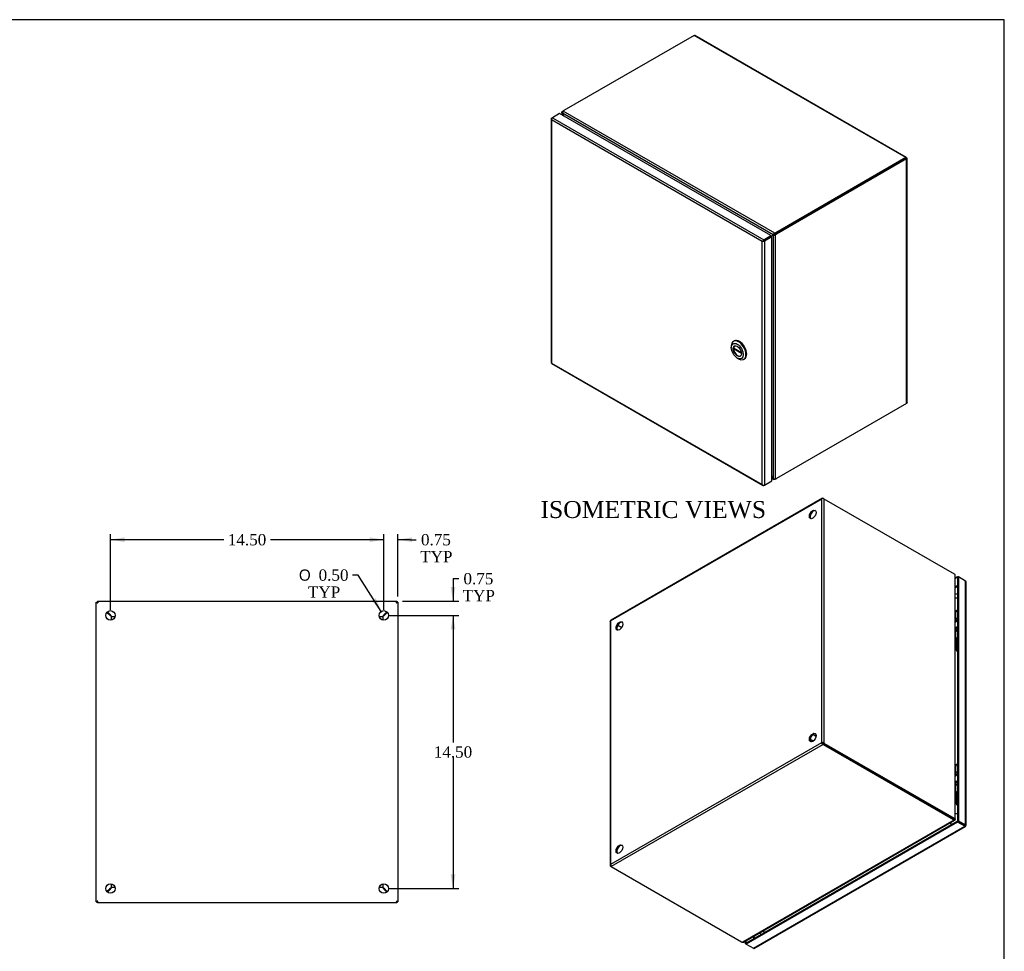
# Model space of a CAD drawing. Header units: inches. Extents: x 0 to 120, y -1 to 80.
# Tile 7 of 7: x 68 to 120, y 30 to 80. Entities that reach past the tile are written whole.
import ezdxf
from ezdxf.enums import TextEntityAlignment as Align

# ---------------------------------------------------------------- set-up
doc = ezdxf.new("R2010")
doc.units = ezdxf.units.IN
doc.header["$MEASUREMENT"] = 0
for name, color, linetype in [('CAP02342', 7, 'Continuous'), ('COM52798', 7, 'Continuous'), ('COM54625', 7, 'Continuous'), ('COM70219', 7, 'Continuous'), ('Default', 7, 'Continuous'), ('HNG14573-1', 7, 'Continuous'), ('HNG14573-2', 7, 'Continuous'), ('LOK10000', 7, 'Continuous'), ('PIN17645', 7, 'Continuous'), ('STD26098', 7, 'Continuous')]:
    doc.layers.add(name, color=color, linetype=linetype)
doc.styles.add('SEACAD_Solid_Edge_ANSI1_Symbols', font='txt')
doc.styles.add('SEACAD_Times_New_Roman', font='times.ttf')
doc.dimstyles.new('HAMMOND_(STH_-_120x80)', dxfattribs={"dimtxt": 0.6, "dimasz": 0.75, "dimexe": 0.3, "dimexo": 0.3, "dimgap": 0.15, "dimtad": 0, "dimtih": 1, "dimtoh": 1, "dimzin": 0, "dimdsep": 46, "dimtxsty": 'SEACAD_Times_New_Roman', "dimblk1": '_SE_FILLED', "dimblk2": '_SE_FILLED', "dimsah": 1, "dimcen": 0.3, "dimadec": 0, "dimazin": 0, "dimtfac": 0.8, "dimtofl": 0, "dimtmove": 0, "dimatfit": 3, "dimfxl": 1, "dimtolj": 1, "dimtzin": 0, "dimarcsym": 0})

# ---------------------------------------------------------------- blocks, each defined once
blk = doc.blocks.new('SE4')
at = {"layer": 'COM52798', "color": 7, "linetype": 'Continuous'}
for p, q in [((71.649, 48.714), (71.649, 48.705)), ((71.649, 48.705), (71.656, 48.705)), ((87.512, 48.705), (87.504, 48.705)), ((71.649, 32.85), (71.666, 32.867)), ((71.658, 32.858), (71.649, 32.85)), ((71.656, 32.85), (71.649, 32.85)), ((71.649, 32.842), (71.649, 32.85)), ((87.504, 32.857), (87.504, 32.85)), ((87.513, 32.85), (87.504, 32.85))]:
    blk.add_line(p, q, dxfattribs=at)
at = {"layer": 'COM54625', "color": 7, "linetype": 'Continuous'}
for p, q in [((71.579, 48.721), (71.636, 48.721)), ((71.579, 32.835), (71.579, 48.721)), ((71.636, 48.778), (87.522, 48.778)), ((71.636, 48.778), (71.636, 48.721)), ((87.522, 48.778), (87.522, 48.721)), ((87.579, 48.721), (87.522, 48.721)), ((87.579, 48.721), (87.579, 32.835)), ((72.385, 47.962), (72.383, 47.966)), ((72.384, 47.961), (72.385, 47.961)), ((72.385, 47.961), (72.385, 47.962)), ((72.385, 47.784), (72.385, 47.961)), ((72.391, 47.974), (72.395, 47.972)), ((72.395, 47.972), (72.396, 47.972)), ((72.396, 47.972), (72.396, 47.973)), ((72.396, 47.972), (72.573, 47.972)), ((86.585, 47.972), (86.762, 47.972)), ((86.762, 47.973), (86.762, 47.972)), ((86.762, 47.972), (86.763, 47.972)), ((86.763, 47.972), (86.767, 47.974)), ((86.775, 47.966), (86.773, 47.962)), ((86.773, 47.962), (86.773, 47.961)), ((86.773, 47.961), (86.773, 47.784)), ((86.773, 47.961), (86.774, 47.961)), ((72.383, 33.59), (72.385, 33.594)), ((72.385, 33.595), (72.384, 33.595)), ((72.385, 33.595), (72.385, 33.772)), ((72.385, 33.594), (72.385, 33.595)), ((72.395, 33.584), (72.391, 33.582)), ((72.396, 33.584), (72.395, 33.584)), ((72.396, 33.583), (72.396, 33.584)), ((72.573, 33.584), (72.396, 33.584)), ((86.762, 33.584), (86.585, 33.584)), ((86.763, 33.584), (86.762, 33.584)), ((86.762, 33.584), (86.762, 33.583)), ((86.767, 33.582), (86.763, 33.584)), ((86.773, 33.772), (86.773, 33.595)), ((86.773, 33.595), (86.773, 33.594)), ((86.774, 33.595), (86.773, 33.595)), ((86.773, 33.594), (86.775, 33.59)), ((71.579, 32.835), (71.636, 32.835)), ((71.636, 32.778), (71.636, 32.835)), ((87.522, 32.778), (71.636, 32.778)), ((87.579, 32.835), (87.522, 32.835)), ((87.522, 32.778), (87.522, 32.835))]:
    blk.add_line(p, q, dxfattribs=at)
for centre in [(72.329, 48.028), (86.829, 48.028), (72.329, 33.528), (86.829, 33.528)]:
    blk.add_circle(centre, 0.25, dxfattribs=at)
for centre, start, end in [((85.667, 61.531), 224.5995, 225.2835), ((58.828, 34.688), 44.7235, 45.4075), ((100.33, 34.688), 134.5925, 135.2765), ((73.491, 61.531), 314.7165, 315.4005), ((85.667, 20.025), 134.7165, 135.4005), ((58.828, 46.868), 314.5925, 315.2765), ((100.33, 46.868), 224.7235, 225.4075), ((73.491, 20.025), 44.5995, 45.2835)]:
    blk.add_arc(centre, 19, start, end, dxfattribs=at)
for points, knots in [([(71.579, 48.721), (71.579, 48.718), (71.581, 48.716), (71.59, 48.711), (71.596, 48.709), (71.612, 48.704), (71.622, 48.701), (71.642, 48.697), (71.654, 48.694), (71.665, 48.692)], [0, 0, 0, 0, 0.25, 0.25, 0.5, 0.5, 0.75, 0.75, 1, 1, 1, 1]), ([(71.636, 48.778), (71.639, 48.778), (71.641, 48.776), (71.646, 48.767), (71.648, 48.761), (71.653, 48.745), (71.655, 48.735), (71.66, 48.714), (71.663, 48.703), (71.665, 48.692)], [0, 0, 0, 0, 0.25, 0.25, 0.5, 0.5, 0.75, 0.75, 1, 1, 1, 1]), ([(71.636, 48.721), (71.639, 48.721), (71.641, 48.72), (71.646, 48.717), (71.648, 48.715), (71.653, 48.71), (71.655, 48.706), (71.66, 48.699), (71.663, 48.696), (71.665, 48.692)], [0, 0, 0, 0, 0.25, 0.25, 0.5, 0.5, 0.75, 0.75, 1, 1, 1, 1]), ([(71.636, 48.721), (71.636, 48.716), (71.639, 48.711), (71.65, 48.701), (71.657, 48.697), (71.665, 48.692)], [0, 0, 0, 0, 0.5, 0.5, 1, 1, 1, 1]), ([(87.493, 48.692), (87.495, 48.703), (87.498, 48.714), (87.503, 48.735), (87.505, 48.745), (87.51, 48.761), (87.512, 48.767), (87.517, 48.776), (87.519, 48.778), (87.522, 48.778)], [0, 0, 0, 0, 0.25, 0.25, 0.5, 0.5, 0.75, 0.75, 1, 1, 1, 1]), ([(87.522, 48.721), (87.522, 48.718), (87.521, 48.716), (87.518, 48.711), (87.516, 48.709), (87.511, 48.704), (87.508, 48.701), (87.501, 48.697), (87.497, 48.694), (87.493, 48.692)], [0, 0, 0, 0, 0.25, 0.25, 0.5, 0.5, 0.75, 0.75, 1, 1, 1, 1]), ([(87.579, 48.721), (87.579, 48.718), (87.577, 48.716), (87.568, 48.711), (87.562, 48.709), (87.546, 48.704), (87.536, 48.701), (87.516, 48.697), (87.504, 48.694), (87.493, 48.692)], [0, 0, 0, 0, 0.25, 0.25, 0.5, 0.5, 0.75, 0.75, 1, 1, 1, 1]), ([(87.493, 48.692), (87.495, 48.696), (87.498, 48.699), (87.503, 48.706), (87.505, 48.71), (87.51, 48.715), (87.512, 48.717), (87.517, 48.72), (87.519, 48.721), (87.522, 48.721)], [0, 0, 0, 0, 0.25, 0.25, 0.5, 0.5, 0.75, 0.75, 1, 1, 1, 1]), ([(72.396, 47.973), (72.39, 47.975), (72.385, 47.978), (72.373, 47.988), (72.367, 47.995), (72.356, 48.01), (72.35, 48.019), (72.339, 48.038), (72.333, 48.048), (72.327, 48.058)], [0, 0, 0, 0, 0.25, 0.25, 0.5, 0.5, 0.75, 0.75, 1, 1, 1, 1]), ([(86.831, 48.058), (86.825, 48.048), (86.819, 48.038), (86.808, 48.019), (86.802, 48.01), (86.791, 47.995), (86.785, 47.988), (86.773, 47.978), (86.768, 47.975), (86.762, 47.973)], [0, 0, 0, 0, 0.25, 0.25, 0.5, 0.5, 0.75, 0.75, 1, 1, 1, 1]), ([(72.299, 48.03), (72.309, 48.024), (72.319, 48.018), (72.338, 48.007), (72.347, 48.001), (72.362, 47.989), (72.369, 47.984), (72.379, 47.972), (72.382, 47.966), (72.384, 47.961)], [0, 0, 0, 0, 0.25, 0.25, 0.5, 0.5, 0.75, 0.75, 1, 1, 1, 1]), ([(86.774, 47.961), (86.776, 47.966), (86.779, 47.972), (86.789, 47.984), (86.796, 47.989), (86.811, 48.001), (86.82, 48.007), (86.839, 48.018), (86.849, 48.024), (86.859, 48.03)], [0, 0, 0, 0, 0.25, 0.25, 0.5, 0.5, 0.75, 0.75, 1, 1, 1, 1]), ([(72.384, 33.595), (72.382, 33.589), (72.379, 33.584), (72.369, 33.572), (72.362, 33.566), (72.347, 33.555), (72.338, 33.549), (72.319, 33.538), (72.309, 33.532), (72.299, 33.526)], [0, 0, 0, 0, 0.25, 0.25, 0.5, 0.5, 0.75, 0.75, 1, 1, 1, 1]), ([(72.327, 33.498), (72.333, 33.508), (72.339, 33.518), (72.35, 33.537), (72.356, 33.546), (72.367, 33.561), (72.373, 33.568), (72.385, 33.578), (72.39, 33.581), (72.396, 33.583)], [0, 0, 0, 0, 0.25, 0.25, 0.5, 0.5, 0.75, 0.75, 1, 1, 1, 1]), ([(86.762, 33.583), (86.768, 33.581), (86.773, 33.578), (86.785, 33.568), (86.791, 33.561), (86.802, 33.546), (86.808, 33.537), (86.819, 33.518), (86.825, 33.508), (86.831, 33.498)], [0, 0, 0, 0, 0.25, 0.25, 0.5, 0.5, 0.75, 0.75, 1, 1, 1, 1]), ([(86.859, 33.526), (86.849, 33.532), (86.839, 33.538), (86.82, 33.549), (86.811, 33.555), (86.796, 33.566), (86.789, 33.572), (86.779, 33.584), (86.776, 33.589), (86.774, 33.595)], [0, 0, 0, 0, 0.25, 0.25, 0.5, 0.5, 0.75, 0.75, 1, 1, 1, 1]), ([(71.665, 32.864), (71.654, 32.861), (71.642, 32.859), (71.622, 32.854), (71.612, 32.852), (71.596, 32.847), (71.59, 32.845), (71.581, 32.84), (71.579, 32.837), (71.579, 32.835)], [0, 0, 0, 0, 0.25, 0.25, 0.5, 0.5, 0.75, 0.75, 1, 1, 1, 1]), ([(71.636, 32.778), (71.639, 32.778), (71.641, 32.78), (71.646, 32.789), (71.648, 32.795), (71.653, 32.811), (71.655, 32.821), (71.66, 32.841), (71.663, 32.853), (71.665, 32.864)], [0, 0, 0, 0, 0.25, 0.25, 0.5, 0.5, 0.75, 0.75, 1, 1, 1, 1]), ([(71.636, 32.835), (71.641, 32.835), (71.646, 32.838), (71.655, 32.849), (71.66, 32.856), (71.665, 32.864)], [0, 0, 0, 0, 0.5, 0.5, 1, 1, 1, 1]), ([(71.665, 32.864), (71.657, 32.859), (71.65, 32.854), (71.639, 32.845), (71.636, 32.84), (71.636, 32.835)], [0, 0, 0, 0, 0.5, 0.5, 1, 1, 1, 1]), ([(87.493, 32.864), (87.497, 32.861), (87.501, 32.859), (87.508, 32.854), (87.511, 32.852), (87.516, 32.847), (87.518, 32.845), (87.521, 32.84), (87.522, 32.837), (87.522, 32.835)], [0, 0, 0, 0, 0.25, 0.25, 0.5, 0.5, 0.75, 0.75, 1, 1, 1, 1]), ([(87.493, 32.864), (87.504, 32.861), (87.516, 32.859), (87.536, 32.854), (87.546, 32.852), (87.562, 32.847), (87.568, 32.845), (87.577, 32.84), (87.579, 32.837), (87.579, 32.835)], [0, 0, 0, 0, 0.25, 0.25, 0.5, 0.5, 0.75, 0.75, 1, 1, 1, 1]), ([(87.493, 32.864), (87.495, 32.853), (87.498, 32.841), (87.503, 32.821), (87.505, 32.811), (87.51, 32.795), (87.512, 32.789), (87.517, 32.78), (87.519, 32.778), (87.522, 32.778)], [0, 0, 0, 0, 0.25, 0.25, 0.5, 0.5, 0.75, 0.75, 1, 1, 1, 1]), ([(87.493, 32.864), (87.498, 32.856), (87.503, 32.849), (87.512, 32.838), (87.517, 32.835), (87.522, 32.835)], [0, 0, 0, 0, 0.5, 0.5, 1, 1, 1, 1])]:
    blk.add_open_spline(points, degree=3, knots=knots, dxfattribs=at)
at = {"layer": 'COM70219', "color": 7, "linetype": 'Continuous'}
for centre, start, end in [((72.568, 47.789), 132.6882, 137.3151), ((86.59, 47.789), 42.6849, 47.3118), ((72.568, 33.767), 222.6849, 227.3118), ((86.59, 33.767), 312.6882, 317.3151)]:
    blk.add_arc(centre, 0.5, start, end, dxfattribs=at)
blk = doc.blocks.new('SE6')
at = {"layer": 'COM52798', "color": 7, "linetype": 'Continuous'}
for p, q in [((95.706, 74.374), (95.706, 61.429)), ((95.721, 74.366), (95.708, 74.364)), ((95.731, 74.409), (95.772, 74.432)), ((95.731, 74.315), (95.731, 74.316)), ((95.731, 74.316), (95.731, 74.315)), ((106.901, 67.866), (95.731, 74.315)), ((95.731, 74.315), (95.731, 61.417)), ((95.731, 74.315), (95.731, 74.315)), ((95.731, 74.315), (95.731, 74.315)), ((95.731, 74.315), (95.731, 74.315)), ((96.153, 74.652), (95.772, 74.432)), ((95.772, 74.432), (106.983, 67.96)), ((107.364, 68.18), (96.153, 74.652)), ((106.983, 67.913), (106.951, 67.895)), ((106.952, 67.895), (106.983, 67.913)), ((106.983, 67.96), (107.364, 68.18)), ((106.983, 67.913), (107.364, 68.133)), ((107.364, 68.133), (106.983, 67.913)), ((106.983, 67.913), (106.983, 67.913)), ((106.983, 67.913), (106.983, 67.913)), ((106.983, 67.913), (106.983, 67.913)), ((106.983, 67.913), (106.983, 67.913)), ((107.404, 68.11), (107.023, 67.89)), ((107.364, 68.18), (107.364, 68.133)), ((107.404, 68.11), (107.364, 68.133)), ((107.404, 55.164), (107.404, 68.11)), ((106.901, 54.968), (106.901, 67.866)), ((106.901, 67.866), (106.902, 67.866)), ((106.901, 67.866), (106.901, 67.866)), ((106.902, 67.866), (106.901, 67.866)), ((106.951, 67.895), (106.902, 67.866)), ((106.902, 67.866), (106.952, 67.895)), ((106.902, 67.866), (106.902, 67.866)), ((106.951, 67.895), (106.932, 67.899)), ((106.952, 67.895), (106.945, 67.876)), ((107.023, 67.89), (107.023, 54.944)), ((95.729, 61.389), (106.94, 54.917)), ((95.731, 61.417), (106.901, 54.968)), ((95.731, 61.417), (95.731, 61.417)), ((95.731, 61.417), (95.731, 61.417)), ((95.731, 61.417), (95.731, 61.417)), ((95.731, 61.417), (95.731, 61.417)), ((106.902, 54.968), (106.901, 54.968)), ((106.901, 54.968), (106.901, 54.968)), ((106.902, 54.968), (106.901, 54.968)), ((106.901, 54.968), (106.902, 54.967)), ((106.902, 54.968), (106.902, 54.968)), ((106.94, 54.934), (106.932, 54.923)), ((107.023, 54.944), (106.983, 54.921)), ((107.023, 54.944), (107.404, 55.164))]:
    blk.add_line(p, q, dxfattribs=at)
for centre, radius, start, end in [((95.818, 74.387), 0.112, 191.7285, 219.3863), ((95.885, 74.373), 0.164, 180.4601, 200.3605), ((107.045, 67.763), 0.177, 129.6768, 144.0757), ((106.884, 68.042), 0.177, 275.9243, 290.3232), ((95.723, 61.47), 0.0539, 253.8432, 278.6573), ((95.773, 61.383), 0.0539, 141.3427, 166.1568), ((107.028, 55.072), 0.164, 219.6395, 239.5399), ((107.007, 55.007), 0.112, 200.6137, 228.2715)]:
    blk.add_arc(centre, radius, start, end, dxfattribs=at)
for centre, major_axis, start_param, end_param in [((95.792, 74.374), (0.086, 0), 2.356194, 3.344562), ((95.772, 74.362), (0.043, 0.0745), 0.785398, 1.773766), ((106.983, 67.889), (0.043, 0.0745), 0.785398, 1.773766), ((106.962, 67.925), (0.086, 0), 4.509419, 5.497787), ((95.792, 61.429), (0.086, 0), 3.141593, 3.344562), ((95.772, 61.464), (0.043, 0.0745), 2.938623, 3.141593), ((106.983, 54.991), (0.043, 0.0745), 2.938623, 3.926991), ((106.962, 54.979), (0.086, 0), 4.509419, 5.497787)]:
    blk.add_ellipse(centre, major_axis=major_axis, ratio=0.57735, start_param=start_param, end_param=end_param, dxfattribs=at)
at = {"layer": 'COM54625', "color": 7, "linetype": 'Continuous'}
for p, q in [((103.29, 78.801), (96.384, 74.813)), ((114.523, 72.315), (103.29, 78.801)), ((114.555, 72.325), (103.343, 78.799)), ((96.275, 74.713), (96.275, 74.582)), ((96.3, 74.759), (96.319, 74.748)), ((96.343, 74.79), (96.348, 74.788)), ((107.568, 68.306), (96.346, 74.785)), ((96.3, 74.66), (96.309, 74.666)), ((96.3, 74.66), (96.3, 74.568)), ((107.482, 68.215), (96.309, 74.666)), ((96.331, 74.611), (96.336, 74.614)), ((114.523, 72.315), (107.617, 68.328)), ((114.523, 72.269), (107.617, 68.282)), ((114.523, 72.269), (107.617, 68.281)), ((114.563, 72.245), (107.657, 68.258)), ((114.523, 72.315), (114.523, 72.269)), ((114.523, 72.269), (114.563, 72.292)), ((114.563, 72.245), (114.523, 72.269)), ((114.523, 72.269), (114.523, 72.269)), ((114.523, 72.269), (114.523, 72.269)), ((114.563, 59.275), (114.563, 72.245)), ((114.588, 59.322), (114.588, 72.269)), ((107.461, 68.197), (107.501, 68.22)), ((107.506, 68.212), (107.466, 68.188)), ((107.482, 68.215), (107.523, 68.238)), ((107.492, 68.198), (107.532, 68.222)), ((107.492, 55.297), (107.492, 68.198)), ((107.516, 68.235), (107.528, 68.241)), ((107.537, 68.225), (107.526, 68.218)), ((107.568, 68.306), (107.568, 68.26)), ((107.614, 68.227), (107.573, 68.25)), ((107.614, 55.269), (107.614, 68.227)), ((107.617, 68.328), (107.617, 68.282)), ((107.657, 68.258), (107.617, 68.281)), ((114.563, 59.275), (107.657, 55.288)), ((107.404, 55.337), (107.482, 55.292)), ((107.404, 55.308), (107.515, 55.243)), ((107.455, 55.343), (107.461, 55.346)), ((107.482, 55.292), (107.492, 55.297)), ((107.568, 55.242), (107.568, 55.264)), ((107.617, 55.264), (107.617, 55.27))]:
    blk.add_line(p, q, dxfattribs=at)
for centre, radius, start, end in [((96.427, 74.695), 0.121, 132.0981, 194.2192), ((107.651, 68.143), 0.183, 116.9384, 156.7443), ((107.514, 68.379), 0.182, 263.1153, 303.2501), ((107.576, 55.384), 0.121, 225.85, 287.7847)]:
    blk.add_arc(centre, radius, start, end, dxfattribs=at)
for centre, major_axis, start_param, end_param in [((96.343, 74.586), (0.125, 0.217), 0.785398, 1.034272), ((96.56, 74.711), (-0.25, 0), -0.785398, -0.537174), ((96.201, 74.548), (0.125, -0.217), 1.531047, 1.763844), ((96.456, 74.695), (-0.125, 0.217), 1.37699, 1.61066), ((106.201, 79.438), (9.5, -16.454), 4.67264, 4.678062), ((87.222, 68.478), (-9.5, 16.454), -1.53733, -1.530933), ((116.569, 51.534), (9.5, -16.454), -3.181456, -3.172135), ((97.591, 84.409), (-9.5, 16.454), 3.171802, 3.181342), ((107.336, 68.414), (-0.125, 0.217), 3.101729, 3.335399), ((107.591, 67.972), (0.125, -0.217), 2.948545, 3.181342), ((107.376, 68.437), (-0.125, 0.217), 3.141593, 3.335399), ((107.631, 67.995), (0.125, -0.217), 2.948545, 3.141593), ((107.44, 68.43), (0.25, 0), -1.033622, -0.785398), ((107.44, 68.384), (0.25, 0), -1.033622, -0.785398), ((107.617, 68.077), (0.125, 0.217), 0.785398, 1.034272), ((107.657, 68.054), (0.125, 0.217), 0.785398, 1.034272), ((97.591, 50.519), (-9.5, 16.454), 4.67264, 4.678819), ((116.569, 61.479), (9.5, -16.454), -1.536137, -1.530933), ((107.336, 55.262), (0.125, -0.217), 1.37699, 1.61066), ((107.591, 55.41), (-0.125, 0.217), 1.531047, 1.763844), ((107.44, 55.366), (0.25, 0), -1.033622, -0.785398), ((107.657, 55.492), (-0.125, -0.217), 0.536525, 0.785398)]:
    blk.add_ellipse(centre, major_axis=major_axis, ratio=0.57735, start_param=start_param, end_param=end_param, dxfattribs=at)
for points, knots in [([(103.343, 78.799), (103.336, 78.803), (103.327, 78.806), (103.309, 78.806), (103.299, 78.804), (103.29, 78.801)], [0.5, 0.5, 0.5, 0.5, 0.75, 0.75, 1, 1, 1, 1]), ([(96.3, 74.66), (96.299, 74.661), (96.296, 74.664), (96.292, 74.668), (96.289, 74.673), (96.286, 74.677), (96.283, 74.682), (96.281, 74.687), (96.279, 74.691), (96.277, 74.696), (96.276, 74.701), (96.275, 74.706), (96.274, 74.714), (96.275, 74.724), (96.279, 74.735), (96.284, 74.743), (96.288, 74.748), (96.294, 74.754), (96.298, 74.757), (96.3, 74.759)], [0, 0, 0, 0, 0.043184, 0.086624, 0.130316, 0.174255, 0.218434, 0.262848, 0.307492, 0.35236, 0.397445, 0.442741, 0.488243, 0.614204, 0.741522, 0.805729, 0.870223, 0.934986, 1, 1, 1, 1]), ([(114.523, 72.315), (114.529, 72.321), (114.535, 72.325), (114.546, 72.328), (114.551, 72.328), (114.559, 72.323), (114.562, 72.319), (114.565, 72.307), (114.565, 72.3), (114.563, 72.292)], [0, 0, 0, 0, 0.25, 0.25, 0.5, 0.5, 0.75, 0.75, 1, 1, 1, 1]), ([(114.523, 72.269), (114.524, 72.271), (114.525, 72.273), (114.526, 72.276), (114.527, 72.276), (114.527, 72.276), (114.527, 72.275), (114.526, 72.273), (114.524, 72.271), (114.523, 72.269)], [0, 0, 0, 0, 0.25, 0.25, 0.5, 0.5, 0.75, 0.75, 1, 1, 1, 1]), ([(114.523, 72.269), (114.528, 72.268), (114.531, 72.268), (114.531, 72.269), (114.528, 72.27), (114.523, 72.269)], [0, 0, 0, 0, 0.5, 0.5, 1, 1, 1, 1]), ([(114.563, 72.245), (114.571, 72.248), (114.577, 72.252), (114.586, 72.26), (114.588, 72.264), (114.588, 72.273), (114.586, 72.278), (114.577, 72.286), (114.571, 72.289), (114.563, 72.292)], [0, 0, 0, 0, 0.25, 0.25, 0.5, 0.5, 0.75, 0.75, 1, 1, 1, 1]), ([(107.523, 68.238), (107.525, 68.24), (107.528, 68.241), (107.535, 68.245), (107.539, 68.247), (107.547, 68.251), (107.551, 68.254), (107.559, 68.257), (107.564, 68.259), (107.568, 68.26)], [0, 0, 0, 0, 0.25, 0.25, 0.5, 0.5, 0.75, 0.75, 1, 1, 1, 1]), ([(107.573, 68.25), (107.57, 68.247), (107.567, 68.244), (107.56, 68.239), (107.556, 68.236), (107.548, 68.231), (107.544, 68.229), (107.538, 68.225), (107.535, 68.223), (107.532, 68.222)], [0, 0, 0, 0, 0.25, 0.25, 0.5, 0.5, 0.75, 0.75, 1, 1, 1, 1]), ([(114.588, 59.322), (114.588, 59.313), (114.586, 59.305), (114.577, 59.289), (114.571, 59.281), (114.563, 59.275)], [0.5, 0.5, 0.5, 0.5, 0.75, 0.75, 1, 1, 1, 1]), ([(107.568, 55.242), (107.566, 55.242), (107.563, 55.24), (107.558, 55.239), (107.553, 55.238), (107.548, 55.237), (107.544, 55.236), (107.539, 55.236), (107.534, 55.237), (107.53, 55.238), (107.526, 55.239), (107.521, 55.24), (107.517, 55.242), (107.511, 55.246), (107.503, 55.253), (107.495, 55.262), (107.489, 55.272), (107.485, 55.282), (107.483, 55.288), (107.482, 55.292)], [0, 0, 0, 0, 0.043376, 0.086643, 0.129797, 0.172831, 0.21574, 0.258519, 0.301162, 0.343664, 0.386019, 0.428223, 0.47027, 0.512155, 0.636623, 0.759472, 0.840471, 0.920658, 1, 1, 1, 1])]:
    blk.add_open_spline(points, degree=3, knots=knots, dxfattribs=at)
at = {"layer": 'LOK10000', "color": 7, "linetype": 'Continuous'}
for p, q in [((105.261, 62.315), (105.261, 62.234)), ((105.417, 62.591), (105.375, 62.567)), ((105.381, 62.214), (105.796, 61.974)), ((105.423, 62.189), (105.381, 62.165)), ((105.8, 61.922), (105.381, 62.165)), ((105.579, 61.682), (105.65, 61.642)), ((105.925, 61.614), (105.967, 61.639))]:
    blk.add_line(p, q, dxfattribs=at)
for centre, major_axis, start_param, end_param in [((105.692, 62.115), (-0.275, 0.476), 3.141593, 6.283185), ((105.65, 62.091), (-0.275, 0.476), 0, 0.785398), ((105.6, 62.062), (0.156, -0.271), 3.209527, 6.215251), ((105.65, 62.091), (-0.275, 0.476), 2.356194, 6.283185), ((105.6, 62.062), (-0.156, 0.271), 0.689209, 0.881587)]:
    blk.add_ellipse(centre, major_axis=major_axis, ratio=0.57735, start_param=start_param, end_param=end_param, dxfattribs=at)
for major_axis in [(-0.225, 0.39), (0.156, -0.271)]:
    blk.add_ellipse((105.579, 62.05), major_axis=major_axis, ratio=0.57735, dxfattribs=at)
blk = doc.blocks.new('SE7')
at = {"layer": 'CAP02342', "color": 7, "linetype": 'Continuous'}
for p, q in [((117.188, 46.627), (117.188, 46.24)), ((117.188, 38.462), (117.188, 38.076))]:
    blk.add_line(p, q, dxfattribs=at)
for centre in [(117.334, 46.242), (117.334, 38.077)]:
    blk.add_arc(centre, 0.146, 180.7713, 242.719, dxfattribs=at)
for centre, end_param in [((117.334, 46.627), 3.141593), ((117.334, 46.24), 3.141921), ((117.334, 38.462), 3.141593), ((117.334, 38.076), 3.141921)]:
    blk.add_ellipse(centre, major_axis=(0.146, 0), ratio=0.57735, start_param=2.043461, end_param=end_param, dxfattribs=at)
at = {"layer": 'COM52798', "color": 7, "linetype": 'Continuous'}
for p, q in [((117.145, 50.023), (117.267, 50.094)), ((117.145, 49.977), (117.267, 50.047)), ((117.267, 50.094), (117.267, 50.047)), ((117.267, 50.094), (117.308, 50.07)), ((117.308, 50.07), (117.267, 50.047)), ((117.267, 50.047), (117.267, 37.102)), ((117.267, 50.047), (117.267, 50.047)), ((117.308, 50.07), (117.308, 37.125)), ((117.689, 49.85), (117.308, 50.07)), ((117.689, 36.905), (117.689, 49.85)), ((117.714, 36.87), (117.714, 49.815)), ((117.267, 49.607), (117.145, 49.537)), ((117.145, 49.489), (117.267, 49.56)), ((117.267, 37.102), (106.056, 30.629)), ((117.308, 37.125), (117.267, 37.102)), ((117.267, 37.055), (117.267, 37.102)), ((117.648, 36.882), (117.267, 37.102)), ((117.267, 37.102), (117.648, 36.882)), ((117.308, 37.125), (117.689, 36.905)), ((117.267, 37.055), (106.056, 30.582)), ((106.437, 30.362), (117.648, 36.835)), ((106.48, 30.358), (117.691, 36.831)), ((117.648, 36.835), (117.267, 37.055)), ((117.648, 36.882), (117.648, 36.882)), ((117.648, 36.882), (117.648, 36.882)), ((117.648, 36.882), (117.648, 36.882)), ((117.648, 36.882), (117.666, 36.871)), ((117.648, 36.881), (117.648, 36.882)), ((117.648, 36.881), (117.648, 36.882)), ((117.648, 36.882), (117.648, 36.882)), ((117.68, 36.864), (117.648, 36.882)), ((117.648, 36.881), (117.68, 36.863)), ((117.68, 36.864), (117.712, 36.86)), ((117.68, 36.863), (117.699, 36.837)), ((117.681, 36.863), (117.689, 36.858)), ((117.689, 36.858), (117.681, 36.863)), ((117.689, 36.858), (117.689, 36.858)), ((117.689, 36.858), (117.689, 36.858)), ((106.437, 30.992), (106.437, 30.849)), ((106.478, 30.873), (106.478, 31.016)), ((106.016, 30.606), (106.016, 30.749)), ((106.016, 30.606), (106.056, 30.629)), ((106.056, 30.582), (106.016, 30.606)), ((106.056, 30.629), (106.056, 30.772)), ((106.056, 30.629), (106.056, 30.629)), ((106.056, 30.582), (106.056, 30.629)), ((106.056, 30.582), (106.437, 30.362))]:
    blk.add_line(p, q, dxfattribs=at)
for centre, start, end in [((117.697, 36.912), 261.3427, 286.1568), ((117.647, 36.824), 13.8432, 38.6573)]:
    blk.add_arc(centre, 0.0539, start, end, dxfattribs=at)
for centre, major_axis, start_param, end_param in [((117.628, 49.815), (-0.086, 0), 3.141593, 3.926991), ((117.648, 36.905), (-0.043, 0.0745), 2.356194, 3.344562), ((117.628, 36.87), (-0.086, 0), 2.938623, 3.926991), ((106.437, 30.432), (-0.043, 0.0745), 2.356194, 3.141593)]:
    blk.add_ellipse(centre, major_axis=major_axis, ratio=0.57735, start_param=start_param, end_param=end_param, dxfattribs=at)
at = {"layer": 'COM54625', "color": 7, "linetype": 'Continuous'}
for p, q in [((98.857, 47.733), (110.049, 54.195)), ((110.077, 54.24), (98.865, 47.767)), ((110.049, 54.195), (110.049, 41.271)), ((110.13, 54.242), (110.13, 54.223)), ((110.13, 54.242), (110.171, 54.219)), ((110.171, 54.219), (117.077, 50.231)), ((110.171, 54.219), (110.171, 41.248)), ((117.12, 50.2), (117.12, 37.242)), ((117.145, 37.218), (117.145, 50.154)), ((98.832, 47.71), (98.832, 34.763)), ((98.857, 47.733), (98.857, 34.81)), ((99.242, 47.511), (99.452, 47.39)), ((99.242, 47.511), (99.451, 47.39)), ((110.049, 41.271), (98.857, 34.81)), ((110.089, 41.248), (110.049, 41.271)), ((110.13, 41.178), (98.897, 34.693)), ((110.171, 41.248), (110.13, 41.225)), ((110.13, 41.225), (117.036, 37.237)), ((110.13, 41.224), (117.036, 37.237)), ((110.13, 41.178), (110.13, 41.224)), ((110.13, 41.178), (117.036, 37.191)), ((110.171, 41.248), (117.077, 37.261)), ((117.074, 37.163), (105.852, 30.683)), ((105.905, 30.685), (117.108, 37.153)), ((117.077, 37.261), (117.036, 37.237)), ((117.036, 37.191), (117.036, 37.237)), ((117.089, 37.201), (117.073, 37.211)), ((117.074, 37.163), (117.074, 37.209)), ((117.078, 37.219), (117.094, 37.21)), ((117.111, 37.183), (117.078, 37.202)), ((117.12, 37.242), (117.08, 37.219)), ((117.12, 37.2), (117.088, 37.219)), ((98.857, 34.716), (98.874, 34.725)), ((98.857, 34.716), (98.897, 34.693)), ((98.897, 34.693), (105.803, 30.705))]:
    blk.add_line(p, q, dxfattribs=at)
for centre, radius, start, end in [((110.134, 54.084), 0.14, 74.6903, 127.2611), ((110.086, 41.137), 0.14, 52.7389, 105.3097), ((110.184, 41.307), 0.14, 194.6903, 247.2611), ((110.079, 41.182), 0.0666, 39.2754, 80.9153), ((110.141, 41.291), 0.0673, 219.3211, 260.4882), ((98.996, 34.792), 0.14, 172.7389, 225.3097)]:
    blk.add_arc(centre, radius, start, end, dxfattribs=at)
for centre in [(109.58, 53.382), (99.326, 47.462), (109.58, 41.543), (99.326, 35.623)]:
    blk.add_ellipse(centre, major_axis=(0.125, 0.217), ratio=0.57735, dxfattribs=at)
for centre, major_axis, start_param, end_param in [((109.62, 53.358), (-0.125, -0.217), 3.30352, 6.121258), ((117.077, 50.027), (-0.125, 0.217), -1.034272, -0.785398), ((99.367, 47.439), (-0.125, -0.217), 3.30352, 6.121258), ((109.62, 41.519), (-0.125, -0.217), 3.30352, 6.121258), ((116.86, 37.135), (0.25, 0), 0.537174, 0.785398), ((117.036, 37.442), (0.125, -0.217), -0.785398, -0.536525), ((116.86, 37.089), (0.25, 0), 0.537174, 0.785398), ((117.077, 37.465), (0.125, -0.217), -0.785398, -0.536525), ((116.964, 36.985), (-0.125, -0.217), 2.947786, 3.141593), ((117.219, 37.426), (0.125, 0.217), 3.141593, 3.334641), ((99.367, 35.6), (-0.125, -0.217), 3.30352, 6.121258), ((105.98, 30.807), (-0.25, 0), 0.785398, 1.033622)]:
    blk.add_ellipse(centre, major_axis=major_axis, ratio=0.57735, start_param=start_param, end_param=end_param, dxfattribs=at)
for points, knots in [([(110.049, 54.195), (110.051, 54.205), (110.054, 54.214), (110.064, 54.23), (110.07, 54.236), (110.084, 54.244), (110.093, 54.247), (110.111, 54.247), (110.121, 54.245), (110.13, 54.242)], [0, 0, 0, 0, 0.25, 0.25, 0.5, 0.5, 0.75, 0.75, 1, 1, 1, 1]), ([(117.145, 50.154), (117.145, 50.158), (117.144, 50.166), (117.141, 50.176), (117.136, 50.184), (117.132, 50.19), (117.126, 50.195), (117.122, 50.198), (117.12, 50.2)], [0.5067382, 0.5067382, 0.5067382, 0.5067382, 0.6142042, 0.7415222, 0.8057287, 0.8702229, 0.9349862, 1, 1, 1, 1]), ([(98.832, 47.71), (98.832, 47.714), (98.834, 47.719), (98.843, 47.727), (98.849, 47.731), (98.857, 47.733)], [0.5, 0.5, 0.5, 0.5, 0.75, 0.75, 1, 1, 1, 1]), ([(98.865, 47.767), (98.861, 47.764), (98.858, 47.76), (98.855, 47.749), (98.855, 47.741), (98.857, 47.733)], [0.5, 0.5, 0.5, 0.5, 0.75, 0.75, 1, 1, 1, 1]), ([(117.07, 37.207), (117.073, 37.205), (117.075, 37.204), (117.078, 37.203), (117.079, 37.202), (117.08, 37.202), (117.079, 37.203), (117.077, 37.205), (117.076, 37.207), (117.074, 37.209)], [0, 0, 0, 0, 0.25, 0.25, 0.5, 0.5, 0.75, 0.75, 1, 1, 1, 1]), ([(117.111, 37.183), (117.111, 37.182), (117.112, 37.18), (117.113, 37.176), (117.114, 37.173), (117.114, 37.17), (117.114, 37.166), (117.114, 37.164), (117.114, 37.161), (117.113, 37.159), (117.112, 37.156), (117.11, 37.155), (117.108, 37.152), (117.103, 37.151), (117.096, 37.151), (117.09, 37.153), (117.085, 37.155), (117.08, 37.159), (117.076, 37.161), (117.074, 37.163)], [0, 0, 0, 0, 0.043188, 0.086632, 0.130327, 0.174269, 0.21845, 0.262867, 0.307512, 0.352381, 0.397467, 0.442764, 0.488266, 0.614226, 0.74154, 0.805743, 0.870233, 0.934992, 1, 1, 1, 1]), ([(117.08, 37.219), (117.083, 37.218), (117.085, 37.218), (117.088, 37.218), (117.088, 37.218), (117.088, 37.218), (117.087, 37.218), (117.084, 37.22), (117.082, 37.222), (117.08, 37.223)], [0, 0, 0, 0, 0.25, 0.25, 0.5, 0.5, 0.75, 0.75, 1, 1, 1, 1]), ([(117.12, 37.242), (117.122, 37.241), (117.124, 37.24), (117.128, 37.238), (117.131, 37.236), (117.135, 37.234), (117.137, 37.232), (117.14, 37.23), (117.141, 37.228), (117.143, 37.225), (117.144, 37.223), (117.145, 37.221), (117.145, 37.219), (117.145, 37.215), (117.144, 37.211), (117.139, 37.206), (117.133, 37.203), (117.127, 37.201), (117.122, 37.201), (117.12, 37.2)], [0, 0, 0, 0, 0.04338, 0.086651, 0.129807, 0.172844, 0.215756, 0.258537, 0.301181, 0.343685, 0.386041, 0.428246, 0.470293, 0.512179, 0.636645, 0.75949, 0.840484, 0.920665, 1, 1, 1, 1]), ([(98.857, 34.81), (98.849, 34.803), (98.843, 34.796), (98.834, 34.78), (98.832, 34.771), (98.832, 34.754), (98.834, 34.746), (98.843, 34.73), (98.849, 34.722), (98.857, 34.716)], [0, 0, 0, 0, 0.25, 0.25, 0.5, 0.5, 0.75, 0.75, 1, 1, 1, 1]), ([(105.852, 30.683), (105.854, 30.683), (105.857, 30.681), (105.862, 30.68), (105.867, 30.679), (105.872, 30.678), (105.876, 30.678), (105.881, 30.678), (105.886, 30.678), (105.89, 30.679), (105.894, 30.68), (105.899, 30.682), (105.902, 30.683), (105.904, 30.684), (105.905, 30.685)], [0, 0, 0, 0, 0.0433759, 0.0866434, 0.129797, 0.1728312, 0.2157404, 0.2585192, 0.3011621, 0.3436638, 0.3860192, 0.428223, 0.4702701, 0.4936922, 0.4936922, 0.4936922, 0.4936922])]:
    blk.add_open_spline(points, degree=3, knots=knots, dxfattribs=at)
at = {"layer": 'COM70219', "color": 7, "linetype": 'Continuous'}
for centre, radius, start, end in [((117.094, 48.806), 0.366, 62.4682, 81.8825), ((107.043, 31.402), 0.363, 218.198, 239.4194)]:
    blk.add_arc(centre, radius, start, end, dxfattribs=at)
for centre, major_axis, start_param, end_param in [((117.199, 48.796), (0.25, 0), 1.295815, 1.788541), ((117.199, 37.347), (0.25, 0), 1.295815, 1.788541), ((117.023, 37.041), (0.125, -0.217), 4.494644, 4.996198), ((107.108, 31.317), (0.125, -0.217), 4.494644, 4.996198)]:
    blk.add_ellipse(centre, major_axis=major_axis, ratio=0.57735, start_param=start_param, end_param=end_param, dxfattribs=at)
blk.add_open_spline([(116.934, 37.303), (116.933, 37.302), (116.931, 37.299), (116.929, 37.295), (116.928, 37.293)], degree=3, knots=[0.5422156, 0.5422156, 0.5422156, 0.5422156, 0.55016359, 0.56496585, 0.56496585, 0.56496585, 0.56496585], dxfattribs=at)
at = {"layer": 'HNG14573-1', "color": 7, "linetype": 'Continuous'}
for p, q in [((117.156, 48.163), (117.156, 47.829)), ((117.145, 47.872), (117.156, 47.872)), ((117.156, 47.12), (117.156, 46.749)), ((117.145, 46.825), (117.156, 46.826)), ((117.156, 46.742), (117.145, 46.741)), ((117.145, 39.707), (117.156, 39.707)), ((117.156, 39.999), (117.156, 39.664)), ((117.145, 38.66), (117.156, 38.661)), ((117.156, 38.955), (117.156, 38.584)), ((117.156, 38.577), (117.145, 38.576))]:
    blk.add_line(p, q, dxfattribs=at)
for centre, major_axis, start_param, end_param in [((117.334, 48.163), (0.178, 0), 1.953485, 3.141593), ((117.334, 47.793), (0.178, 0), 1.953485, 2.324797), ((117.334, 47.12), (0.178, 0), 1.953485, 3.141593), ((117.334, 46.749), (0.178, 0), 1.953485, 3.964559), ((117.334, 46.749), (0.121, 0), 2.15235, 3.507263), ((117.334, 39.999), (0.178, 0), 1.953485, 3.141593), ((117.334, 39.628), (0.178, 0), 1.953485, 2.324798), ((117.334, 38.584), (0.178, 0), 1.953485, 3.964559), ((117.334, 38.955), (0.178, 0), 1.953485, 3.141593), ((117.334, 38.584), (0.121, 0), 2.15235, 3.507263)]:
    blk.add_ellipse(centre, major_axis=major_axis, ratio=0.57735, start_param=start_param, end_param=end_param, dxfattribs=at)
at = {"layer": 'HNG14573-2', "color": 7, "linetype": 'Continuous'}
for centre in [(117.322, 39.347), (117.322, 38.962)]:
    blk.add_arc(centre, 0.293, 100.925, 118.7842, dxfattribs=at)
for centre, major_axis, start_param, end_param in [((117.334, 47.777), (-0.199, 0), 5.052944, 5.954662), ((117.334, 47.658), (-0.228, 0), 5.008881, 5.687822), ((117.334, 47.639), (-0.228, 0), 5.008881, 5.687822), ((117.334, 47.608), (-0.199, 0), 5.052944, 5.954662), ((117.334, 47.273), (-0.228, 0), 5.008881, 5.687822), ((117.334, 47.254), (-0.228, 0), 5.008881, 5.687822), ((117.334, 47.222), (-0.199, 0), 5.052944, 5.954662), ((117.334, 47.135), (-0.199, 0), 5.052944, 5.954662), ((117.334, 47.135), (-0.199, 0), 0.328524, 0.463547), ((117.334, 39.612), (-0.199, 0), 5.052944, 5.959442), ((117.334, 39.493), (-0.228, 0), 5.008881, 5.687822), ((117.334, 39.474), (-0.228, 0), 5.008881, 5.687822), ((117.334, 39.443), (-0.199, 0), 5.052944, 5.954662), ((117.334, 39.108), (-0.228, 0), 5.008881, 5.687822), ((117.334, 39.089), (-0.228, 0), 5.008881, 5.687822), ((117.334, 39.058), (-0.199, 0), 5.052944, 5.954662), ((117.334, 38.97), (-0.199, 0), 5.052944, 5.954662), ((117.334, 38.97), (-0.199, 0), 0.328524, 0.463547)]:
    blk.add_ellipse(centre, major_axis=major_axis, ratio=0.57735, start_param=start_param, end_param=end_param, dxfattribs=at)
for points, knots in [([(117.267, 47.8), (117.254, 47.798), (117.223, 47.79), (117.18, 47.771), (117.155, 47.752), (117.144, 47.742)], [0.247817, 0.247817, 0.247817, 0.247817, 0.3554578, 0.5223939, 0.6666968, 0.6666968, 0.6666968, 0.6666968]), ([(117.267, 47.415), (117.254, 47.412), (117.223, 47.405), (117.18, 47.386), (117.155, 47.367), (117.144, 47.357)], [0.247817, 0.247817, 0.247817, 0.247817, 0.3554578, 0.5223939, 0.6666968, 0.6666968, 0.6666968, 0.6666968]), ([(117.181, 39.604), (117.172, 39.599), (117.16, 39.591), (117.148, 39.581), (117.144, 39.577)], [0, 0, 0, 0, 0.1897125, 0.3223393, 0.3223393, 0.3223393, 0.3223393]), ([(117.181, 39.219), (117.172, 39.214), (117.16, 39.206), (117.148, 39.196), (117.144, 39.191)], [0, 0, 0, 0, 0.1897125, 0.3223393, 0.3223393, 0.3223393, 0.3223393])]:
    blk.add_open_spline(points, degree=3, knots=knots, dxfattribs=at)
at = {"layer": 'PIN17645', "color": 7, "linetype": 'Continuous'}
for p, q in [((117.221, 46.774), (117.221, 46.68)), ((117.221, 38.609), (117.221, 38.515))]:
    blk.add_line(p, q, dxfattribs=at)
for centre, major_axis, start_param, end_param in [((117.334, 48.163), (-0.188, 0), 5.073756, 6.283185), ((117.334, 48.163), (-0.188, 0), 0, 0.327627), ((117.334, 39.999), (0.188, 0), 1.932163, 3.46922)]:
    blk.add_ellipse(centre, major_axis=major_axis, ratio=0.57735, start_param=start_param, end_param=end_param, dxfattribs=at)
for points in [[(117.267, 48.312), (117.264, 48.311), (117.245, 48.305), (117.213, 48.289), (117.178, 48.257), (117.155, 48.219), (117.144, 48.184), (117.147, 48.167), (117.147, 48.163)], [(117.267, 40.147), (117.264, 40.146), (117.245, 40.14), (117.213, 40.124), (117.178, 40.092), (117.155, 40.054), (117.144, 40.019), (117.147, 40.002), (117.147, 39.998)]]:
    blk.add_open_spline(points, degree=3, knots=[0.6219283, 0.6219283, 0.6219283, 0.6219283, 0.6398755, 0.7314901, 0.8161951, 0.8987407, 0.981255, 1, 1, 1, 1], dxfattribs=at)
at = {"layer": 'STD26098', "color": 7, "linetype": 'Continuous'}
for p, q in [((109.447, 41.463), (109.617, 41.365)), ((109.752, 41.599), (109.582, 41.697))]:
    blk.add_line(p, q, dxfattribs=at)
for start_param, end_param in [(5.210624, 5.526209), (3.898568, 4.214154)]:
    blk.add_ellipse((109.748, 41.445), major_axis=(-0.141, -0.245), ratio=0.57735, start_param=start_param, end_param=end_param, dxfattribs=at)
for points, knots in [([(109.55, 41.403), (109.55, 41.401), (109.544, 41.377), (109.54, 41.347), (109.539, 41.323), (109.539, 41.318)], [0.8647475, 0.8647475, 0.8647475, 0.8647475, 0.8746063, 0.9742645, 1, 1, 1, 1]), ([(109.751, 41.688), (109.745, 41.684), (109.722, 41.67), (109.701, 41.652), (109.685, 41.637)], [0.3435437, 0.3435437, 0.3435437, 0.3435437, 0.3794689, 0.4728459, 0.4728459, 0.4728459, 0.4728459])]:
    blk.add_open_spline(points, degree=3, knots=knots, dxfattribs=at)
blk = doc.blocks.new('DMBLK4300')
at = {"layer": 'Default', "linetype": 'Continuous'}
for points in [[(86.079, 52.167), (86.079, 51.917), (86.829, 52.042)], [(88.329, 52.167), (87.579, 52.042), (88.329, 51.917)]]:
    blk.add_hatch(color=7, dxfattribs=at).paths.add_polyline_path(points)
at = {"layer": 'Default', "color": 7, "linetype": 'Continuous'}
for p, q in [((86.829, 48.328), (86.829, 52.342)), ((87.579, 49.021), (87.579, 52.342)), ((86.829, 52.042), (85.329, 52.042)), ((88.249, 52.042), (87.579, 52.042)), ((88.249, 52.042), (88.549, 52.042))]:
    blk.add_line(p, q, dxfattribs=at)
at = {"layer": 'Default', "color": 7, "linetype": 'Continuous', "style": 'SEACAD_Times_New_Roman'}
for s, p in [('0.75', (88.801, 52.342)), ('TYP', (88.759, 51.442))]:
    blk.add_text(s, height=0.6, dxfattribs=at).set_placement(p, align=Align.TOP_LEFT)
blk = doc.blocks.new('_SE_FILLED')
at = {"color": 0}
blk.add_line((0, 0), (-1, 0), dxfattribs=at)
blk.add_solid([(0, 0), (-1, -0.1665), (-1, 0.1665), (0, 0)], dxfattribs=at)
blk = doc.blocks.new('DMBLK4301')
at = {"layer": 'Default', "linetype": 'Continuous'}
for points in [[(73.079, 52.167), (72.329, 52.042), (73.079, 51.917)], [(86.079, 52.167), (86.079, 51.917), (86.829, 52.042)]]:
    blk.add_hatch(color=7, dxfattribs=at).paths.add_polyline_path(points)
at = {"layer": 'Default', "color": 7, "linetype": 'Continuous'}
for p, q in [((72.329, 48.328), (72.329, 52.342)), ((86.829, 48.328), (86.829, 52.342)), ((78.345, 52.042), (72.329, 52.042)), ((86.829, 52.042), (80.813, 52.042))]:
    blk.add_line(p, q, dxfattribs=at)
at = {"layer": 'Default', "color": 7, "linetype": 'Continuous', "style": 'SEACAD_Times_New_Roman'}
blk.add_text('14.50', height=0.6, dxfattribs=at).set_placement((78.555, 52.342), align=Align.TOP_LEFT)
blk = doc.blocks.new('DMBLK4302')
at = {"layer": 'Default', "linetype": 'Continuous'}
for points in [[(90.626, 47.278), (90.501, 48.028), (90.376, 47.278)], [(90.626, 34.278), (90.376, 34.278), (90.501, 33.528)]]:
    blk.add_hatch(color=7, dxfattribs=at).paths.add_polyline_path(points)
at = {"layer": 'Default', "color": 7, "linetype": 'Continuous'}
for p, q in [((87.129, 48.028), (90.801, 48.028)), ((90.501, 48.028), (90.501, 41.288)), ((90.501, 40.478), (90.501, 33.528)), ((87.129, 33.528), (90.801, 33.528))]:
    blk.add_line(p, q, dxfattribs=at)
at = {"layer": 'Default', "color": 7, "linetype": 'Continuous', "style": 'SEACAD_Times_New_Roman'}
blk.add_text('14.50', height=0.6, dxfattribs=at).set_placement((89.478, 41.078), align=Align.TOP_LEFT)
blk = doc.blocks.new('DMBLK4303')
at = {"layer": 'Default', "linetype": 'Continuous'}
for points in [[(90.626, 49.528), (90.376, 49.528), (90.501, 48.778)], [(90.626, 47.278), (90.501, 48.028), (90.376, 47.278)]]:
    blk.add_hatch(color=7, dxfattribs=at).paths.add_polyline_path(points)
at = {"layer": 'Default', "color": 7, "linetype": 'Continuous'}
for p, q in [((90.501, 49.975), (90.801, 49.975)), ((90.501, 49.975), (90.501, 48.778)), ((87.822, 48.778), (90.801, 48.778)), ((87.129, 48.028), (90.801, 48.028)), ((90.501, 48.028), (90.501, 46.528))]:
    blk.add_line(p, q, dxfattribs=at)
at = {"layer": 'Default', "color": 7, "linetype": 'Continuous', "style": 'SEACAD_Times_New_Roman'}
for s, p in [('0.75', (91.054, 50.275)), ('TYP', (91.011, 49.375))]:
    blk.add_text(s, height=0.6, dxfattribs=at).set_placement(p, align=Align.TOP_LEFT)
blk = doc.blocks.new('DMBLK4304')
at = {"layer": 'Default', "linetype": 'Continuous'}
blk.add_hatch(color=7, dxfattribs=at).paths.add_polyline_path([(86.188, 48.805), (86.695, 48.239), (86.399, 48.939)])
at = {"layer": 'Default', "color": 7, "linetype": 'Continuous'}
for p, q in [((85.473, 50.164), (85.173, 50.164)), ((86.695, 48.239), (85.473, 50.164))]:
    blk.add_line(p, q, dxfattribs=at)
for s, style, p in [('O', 'SEACAD_Solid_Edge_ANSI1_Symbols', (82.327, 50.464)), ('0.50', 'SEACAD_Times_New_Roman', (83.371, 50.464)), ('TYP', 'SEACAD_Times_New_Roman', (82.806, 49.564))]:
    blk.add_text(s, height=0.6, dxfattribs=dict(at, style=style)).set_placement(p, align=Align.TOP_LEFT)
blk = doc.blocks.new('BORDER')
at = {"layer": 'Default', "color": 7, "linetype": 'Continuous'}
for p, q in [((0, 27.86), (-41.86, 27.86)), ((0, 0), (0, 27.86))]:
    blk.add_line(p, q, dxfattribs=at)

msp = doc.modelspace()

# ---------------------------------------------------------------- block references
at = {"layer": 'Default', "color": 7, "xscale": 2.85, "yscale": 2.85, "zscale": 2.85}
msp.add_blockref('BORDER', (119.744, 0.233), dxfattribs=at)
at = {"layer": 'Default'}
for name in ['SE6', 'SE7', 'SE4']:
    msp.add_blockref(name, (0, 0), dxfattribs=at)

# ---------------------------------------------------------------- texts
at = {"layer": 'Default', "color": 7, "linetype": 'Continuous', "style": 'SEACAD_Times_New_Roman'}
msp.add_text('ISOMETRIC VIEWS', height=0.9, dxfattribs=at).set_placement((95.138, 54.094), align=Align.TOP_LEFT)

# ---------------------------------------------------------------- dimensions: what is measured, and where the dimension line sits
at = {"layer": 'Default', "color": 7, "linetype": 'Continuous'}
dim = msp.add_linear_dim(base=(72.329, 52.042), p1=(86.829, 48.028), p2=(72.329, 48.028), text='\\A1;<>', dimstyle='HAMMOND_(STH_-_120x80)', dxfattribs=at)
dim.commit()
dim.dimension.update_dxf_attribs({"geometry": 'DMBLK4301', "text_midpoint": (79.579, 52.042), "dimtype": 160})
dim = msp.add_linear_dim(base=(86.829, 52.042), p1=(87.579, 48.721), p2=(86.829, 48.028), text='\\A1;<>\\PTYP', dimstyle='HAMMOND_(STH_-_120x80)', override={"dimtmove": 1}, dxfattribs=at)
dim.commit()
dim.dimension.update_dxf_attribs({"geometry": 'DMBLK4300', "text_midpoint": (88.549, 52.042), "dimtype": 160})
dim = msp.add_diameter_dim_2p(p1=(86.963, 47.817), p2=(86.695, 48.239), text='\\A1;<>\\PTYP', dimstyle='HAMMOND_(STH_-_120x80)', dxfattribs=at)
dim.commit()
dim.dimension.update_dxf_attribs({"geometry": 'DMBLK4304', "text_midpoint": (85.173, 50.164), "dimtype": 163})
dim = msp.add_linear_dim(base=(90.501, 48.028), p1=(87.522, 48.778), p2=(86.829, 48.028), angle=90, text='\\A1;<>\\PTYP', dimstyle='HAMMOND_(STH_-_120x80)', override={"dimtmove": 1}, dxfattribs=at)
dim.commit()
dim.dimension.update_dxf_attribs({"geometry": 'DMBLK4303', "text_midpoint": (90.801, 49.975), "dimtype": 160})
dim = msp.add_linear_dim(base=(90.501, 48.028), p1=(86.829, 48.028), p2=(86.829, 33.528), angle=270, text='\\A1;<>', dimstyle='HAMMOND_(STH_-_120x80)', dxfattribs=at)
dim.commit()
dim.dimension.update_dxf_attribs({"geometry": 'DMBLK4302', "text_midpoint": (90.501, 40.778), "dimtype": 161})

doc.saveas('drawing.dxf')
